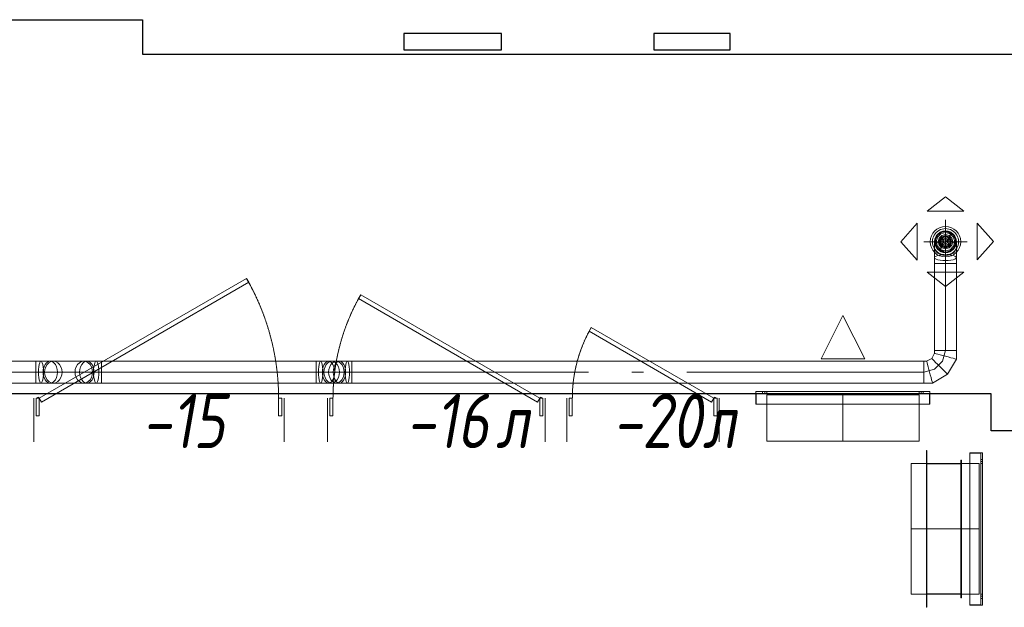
# Model space of a CAD drawing. Header units: millimetres. Extents: x -521669 to 178656, y -69521 to 433382.
# Tile 54 of 256: x -503131 to -498606, y 421089 to 423788. Entities that reach past the tile are written whole.
import ezdxf

# ---------------------------------------------------------------- set-up
doc = ezdxf.new("R2010")
doc.units = ezdxf.units.MM
doc.linetypes.add('-D1-02х01', pattern=[3, 2, -1])
doc.layers.get('Defpoints').update_dxf_attribs({"color": 31})
for name, color, linetype, lineweight in [('A-DOOR', 7, 'Continuous', 5), ('A-DOOR-IDEN', 7, 'Continuous', 9), ('wall_new', 152, 'Continuous', 30)]:
    doc.layers.add(name, color=color, linetype=linetype, lineweight=lineweight)
doc.layers.add('PDF5_Geometry', color=7, linetype='Continuous', true_color=0xaaaaaa)
doc.styles.add('fl_iso paper', font='isocpeur.ttf', dxfattribs={"width": 0.8, "oblique": 10})

# ---------------------------------------------------------------- blocks, each defined once
blk = doc.blocks.new('A_MEQ_DoorWall - ОВ-7389981-50_AS_M_L33')
at = {"layer": 'A-DOOR'}
for p, q in [((527.6, 650), (-425, 100)), ((537.6, 632.7), (527.6, 650)), ((-415, 82.7), (537.6, 632.7)), ((-450, 100), (-450, -100)), ((-425, 100), (-440, 100)), ((-440, 100), (-440, 20)), ((-425, 20), (-425, 100)), ((-425, 100), (-415, 82.7)), ((690, 100), (675, 100)), ((675, 100), (675, 20)), ((690, 20), (690, 100)), ((700, 100), (700, -100)), ((-440, 20), (-425, 20)), ((675, 20), (690, 20))]:
    blk.add_line(p, q, dxfattribs=at)
at = {"layer": 'A-DOOR', "linetype": '-D1-02х01'}
blk.add_arc((-425, 100), 1100, 360, 30, dxfattribs=at)
at = {"layer": 'A-DOOR'}
blk.add_arc((-430, 100), 5, 0, 180, dxfattribs=at)
blk = doc.blocks.new('A_MEQ_DoorWall - ОВ-7390035-50_AS_M_L33')
at = {"layer": 'A-DOOR'}
for p, q in [((-375, -100), (-375, 100)), ((625, -100), (625, 100)), ((-365, -20), (-350, -20)), ((-365, -100), (-365, -20)), ((-350, -20), (-350, -100)), ((600, -20), (615, -20)), ((600, -100), (600, -20)), ((615, -20), (615, -100)), ((-350, -100), (-340, -82.7)), ((-340, -82.7), (482.7, -557.7)), ((-350, -100), (-365, -100)), ((472.7, -575), (-350, -100)), ((615, -100), (600, -100)), ((482.7, -557.7), (472.7, -575))]:
    blk.add_line(p, q, dxfattribs=at)
blk.add_arc((-355, -100), 5, 180, 0, dxfattribs=at)
at = {"layer": 'A-DOOR', "linetype": '-D1-02х01'}
blk.add_arc((-350, -100), 950, 330, 0, dxfattribs=at)
blk = doc.blocks.new('A_MEQ_DoorWall - ОВ-7390078-50_AS_M_L33')
at = {"layer": 'A-DOOR'}
for p, q in [((-225, -100), (-225, 100)), ((475, -100), (475, 100)), ((-215, -20), (-200, -20)), ((-215, -100), (-215, -20)), ((-200, -20), (-200, -100)), ((450, -20), (465, -20)), ((450, -100), (450, -20)), ((465, -20), (465, -100)), ((-200, -100), (-190, -82.7)), ((-190, -82.7), (372.9, -407.7)), ((-200, -100), (-215, -100)), ((362.9, -425), (-200, -100)), ((465, -100), (450, -100)), ((372.9, -407.7), (362.9, -425))]:
    blk.add_line(p, q, dxfattribs=at)
blk.add_arc((-205, -100), 5, 180, 0, dxfattribs=at)
at = {"layer": 'A-DOOR', "linetype": '-D1-02х01'}
blk.add_arc((-200, -100), 650, 330, 0, dxfattribs=at)
blk = doc.blocks.new('ftfyjjj')
at = {"layer": 'PDF5_Geometry', "color": 1, "lineweight": 18, "true_color": 0xff0000}
for points in [[(26655.1, 19959.9), (26740, 20025), (26824.8, 19959.9)], [(26610.1, 19903.7), (26535, 19818.9), (26610.1, 19734)], [(26740, 19869.2), (26761.6, 19856.7), (26761.6, 19831.7), (26740, 19819.2), (26718.3, 19806.7), (26718.3, 19781.7), (26740, 19769.2), (26727.1, 19770.9), (26715, 19775.9), (26704.6, 19783.9), (26696.7, 19794.2), (26691.7, 19806.3), (26690, 19819.2), (26691.7, 19832.2), (26696.7, 19844.2), (26704.6, 19854.6), (26715, 19862.5), (26727.1, 19867.5)], [(26690, 19819.2), (26704.6, 19783.9), (26740, 19769.2), (26775.4, 19783.9), (26790, 19819.2), (26775.4, 19854.6), (26740, 19869.2), (26704.6, 19854.6)], [(26740, 19866.7), (26719.4, 19862), (26702.9, 19848.8), (26693.7, 19829.8), (26693.7, 19808.7), (26702.9, 19789.6), (26719.4, 19776.4), (26740, 19771.7), (26760.6, 19776.4), (26777.1, 19789.6), (26786.3, 19808.7), (26786.3, 19829.8), (26777.1, 19848.8), (26760.6, 19862)], [(26885.4, 19905.1), (26960.6, 19820.2), (26885.4, 19735.4)], [(26790, 19792.4), (26788.3, 19782.9), (26783.3, 19774.1), (26775.4, 19766.5), (26765, 19760.7), (26752.9, 19757.1), (26740, 19755.8), (26727.1, 19757.1), (26715, 19760.7), (26704.6, 19766.5), (26696.7, 19774.1), (26691.7, 19782.9), (26690, 19792.4), (26691.7, 19801.9), (26696.7, 19810.7), (26704.6, 19818.3), (26715, 19824.1), (26727.1, 19827.8), (26740, 19829), (26752.9, 19827.8), (26765, 19824.1), (26775.4, 19818.3), (26783.3, 19810.7), (26788.3, 19801.9)], [(26740, 19776.7), (26718.7, 19782.4), (26703.2, 19798), (26697.5, 19819.2), (26703.2, 19840.5), (26718.7, 19856), (26740, 19861.7), (26761.2, 19856), (26776.8, 19840.5), (26782.5, 19819.2), (26776.8, 19798), (26761.2, 19782.4)], [(26740, 19852.5), (26723.3, 19848.1), (26711.1, 19835.9), (26706.7, 19819.2), (26711.1, 19802.6), (26723.3, 19790.4), (26740, 19785.9), (26756.7, 19790.4), (26768.9, 19802.6), (26773.3, 19819.2), (26768.9, 19835.9), (26756.7, 19848.1)], [(26740, 19790.9), (26723.3, 19796.3), (26713.1, 19810.5), (26713.1, 19828), (26723.3, 19842.1), (26740, 19847.5), (26756.7, 19842.1), (26766.9, 19828), (26766.9, 19810.5), (26756.7, 19796.3)], [(26740, 19844.2), (26725.3, 19839.5), (26716.2, 19826.9), (26716.2, 19811.5), (26725.3, 19799), (26740, 19794.2), (26754.7, 19799), (26763.7, 19811.5), (26763.7, 19826.9), (26754.7, 19839.5)], [(26740, 19841.2), (26727.1, 19837), (26719, 19826), (26719, 19812.4), (26727.1, 19801.4), (26740, 19797.2), (26752.9, 19801.4), (26760.9, 19812.4), (26760.9, 19826), (26752.9, 19837)], [(26740, 19802.2), (26728, 19807.2), (26723, 19819.2), (26728, 19831.2), (26740, 19836.2), (26752, 19831.2), (26757, 19819.2), (26752, 19807.2)], [(26740, 19835.9), (26728.2, 19831), (26723.3, 19819.2), (26728.2, 19807.4), (26740, 19802.6), (26751.8, 19807.4), (26756.7, 19819.2), (26751.8, 19831)], [(26740, 19829.2), (26731.3, 19824.2), (26731.3, 19814.2), (26740, 19809.2), (26748.6, 19814.2), (26748.6, 19824.2)], [(26740, 19719.2), (26727.1, 19719.2), (26715, 19719.2), (26704.6, 19719.2), (26696.7, 19719.2), (26691.7, 19719.2), (26690, 19719.2), (26691.7, 19719.2), (26696.7, 19719.2), (26704.6, 19719.2), (26715, 19719.2), (26727.1, 19719.2)], [(26655.1, 19678.6), (26740, 19613.5), (26824.8, 19678.6)], [(26713.2, 19246.8), (26703.7, 19256.2), (26694.9, 19265.1), (26687.3, 19272.6), (26681.5, 19278.5), (26677.8, 19282.1), (26676.6, 19283.4), (26677.8, 19282.1), (26681.5, 19278.5), (26687.3, 19272.6), (26694.9, 19265.1), (26703.7, 19256.2)], [(26740, 19293.2), (26727.1, 19296.7), (26715, 19299.9), (26704.6, 19302.7), (26696.7, 19304.8), (26691.7, 19306.1), (26690, 19306.6), (26691.7, 19306.1), (26696.7, 19304.8), (26704.6, 19302.7), (26715, 19299.9), (26727.1, 19296.7)], [(22582.9, 19170), (22579.8, 19171.7), (22576.9, 19176.7), (22574.4, 19184.6), (22572.5, 19195), (22571.3, 19207), (22570.9, 19220), (22571.3, 19232.9), (22572.5, 19245), (22574.4, 19255.3), (22576.9, 19263.3), (22579.8, 19268.3), (22582.9, 19270), (22586, 19268.3), (22588.9, 19263.3), (22591.4, 19255.3), (22593.3, 19245), (22594.5, 19232.9), (22594.9, 19220), (22594.5, 19207), (22593.3, 19195), (22591.4, 19184.6), (22588.9, 19176.7), (22586, 19171.7)], [(22625.7, 19170), (22617.1, 19171.7), (22609, 19176.7), (22602.1, 19184.6), (22596.8, 19195), (22593.5, 19207), (22592.3, 19220), (22593.5, 19232.9), (22596.8, 19245), (22602.1, 19255.3), (22609, 19263.3), (22617.1, 19268.3), (22625.7, 19270), (22634.3, 19268.3), (22642.4, 19263.3), (22649.3, 19255.3), (22654.6, 19245), (22657.9, 19232.9), (22659.1, 19220), (22657.9, 19207), (22654.6, 19195), (22649.3, 19184.6), (22642.4, 19176.7), (22634.3, 19171.7)], [(22639.8, 19170), (22629.3, 19171.7), (22619.6, 19176.7), (22611.2, 19184.6), (22604.8, 19195), (22600.8, 19207), (22599.3, 19220), (22600.8, 19232.9), (22604.8, 19245), (22611.2, 19255.3), (22619.6, 19263.3), (22629.3, 19268.3), (22639.8, 19270), (22650.3, 19268.3), (22660, 19263.3), (22668.4, 19255.3), (22674.8, 19245), (22678.9, 19232.9), (22680.3, 19220), (22678.9, 19207), (22674.8, 19195), (22668.4, 19184.6), (22660, 19176.7), (22650.3, 19171.7)], [(22793.8, 19170), (22779.7, 19170), (22769.2, 19171.7), (22759.5, 19176.7), (22751.1, 19184.6), (22744.7, 19195), (22740.6, 19207), (22739.3, 19220), (22740.6, 19232.9), (22744.7, 19245), (22751.1, 19255.3), (22759.5, 19263.3), (22769.2, 19268.3), (22779.7, 19270), (22793.8, 19270), (22802.5, 19268.3), (22810.5, 19263.3), (22817.4, 19255.3), (22822.7, 19245), (22826.1, 19232.9), (22827.2, 19220), (22826.1, 19207), (22822.7, 19195), (22817.4, 19184.6), (22810.5, 19176.7), (22802.5, 19171.7)], [(23904.9, 19170), (23918.9, 19170), (23928.1, 19171.7), (23936.6, 19176.7), (23944, 19184.6), (23949.6, 19195), (23953.1, 19207), (23954.3, 19220), (23953.1, 19232.9), (23949.6, 19245), (23944, 19255.3), (23936.6, 19263.3), (23928.1, 19268.3), (23918.9, 19270), (23904.9, 19270), (23868.1, 19270), (23848.2, 19270), (23848.2, 19268.3), (23848.2, 19263.3), (23848.2, 19255.3), (23848.2, 19245), (23848.2, 19232.9), (23848.2, 19220), (23848.2, 19232.9), (23848.2, 19245), (23848.2, 19255.3), (23848.2, 19263.3), (23848.2, 19268.3), (23848.2, 19270), (22860.6, 19270), (22860.6, 19268.3), (22860.6, 19263.3), (22860.6, 19255.3), (22860.6, 19245), (22860.6, 19232.9), (22860.6, 19220), (22860.6, 19207), (22860.6, 19195), (22860.6, 19184.6), (22860.6, 19176.7), (22860.6, 19171.7), (22860.6, 19170), (22860.6, 19171.7), (22860.6, 19176.7), (22860.6, 19184.6), (22860.6, 19195), (22860.6, 19207), (22860.6, 19220), (22860.6, 19232.9), (22860.6, 19245), (22860.6, 19255.3), (22860.6, 19263.3), (22860.6, 19268.3), (22860.6, 19270), (22836.6, 19270), (22793.8, 19270), (22785.2, 19268.3), (22777.1, 19263.3), (22770.2, 19255.3), (22764.9, 19245), (22761.6, 19232.9), (22760.4, 19220), (22761.6, 19207), (22764.9, 19195), (22770.2, 19184.6), (22777.1, 19176.7), (22785.2, 19171.7), (22793.8, 19170), (22836.6, 19170), (22860.6, 19170), (23848.2, 19170), (23848.2, 19171.7), (23848.2, 19176.7), (23848.2, 19184.6), (23848.2, 19195), (23848.2, 19207), (23848.2, 19220), (23848.2, 19207), (23848.2, 19195), (23848.2, 19184.6), (23848.2, 19176.7), (23848.2, 19171.7), (23848.2, 19170), (23868.1, 19170)], [(22836.6, 19270), (22839.7, 19268.3), (22842.6, 19263.3), (22845.1, 19255.3), (22847, 19245), (22848.2, 19232.9), (22848.6, 19220), (22848.2, 19207), (22847, 19195), (22845.1, 19184.6), (22842.6, 19176.7), (22839.7, 19171.7), (22836.6, 19170), (22833.5, 19171.7), (22830.6, 19176.7), (22828.1, 19184.6), (22826.2, 19195), (22825, 19207), (22824.6, 19220), (22825, 19232.9), (22826.2, 19245), (22828.1, 19255.3), (22830.6, 19263.3), (22833.5, 19268.3)], [(23848.2, 19170), (23848.2, 19171.7), (23848.2, 19176.7), (23848.2, 19184.6), (23848.2, 19195), (23848.2, 19207), (23848.2, 19220), (23848.2, 19232.9), (23848.2, 19245), (23848.2, 19255.3), (23848.2, 19263.3), (23848.2, 19268.3), (23848.2, 19270), (23848.2, 19268.3), (23848.2, 19263.3), (23848.2, 19255.3), (23848.2, 19245), (23848.2, 19232.9), (23848.2, 19220), (23848.2, 19207), (23848.2, 19195), (23848.2, 19184.6), (23848.2, 19176.7), (23848.2, 19171.7)], [(23868.1, 19170), (23865.6, 19171.7), (23863.2, 19176.7), (23861.1, 19184.6), (23859.5, 19195), (23858.5, 19207), (23858.2, 19220), (23858.5, 19232.9), (23859.5, 19245), (23861.1, 19255.3), (23863.2, 19263.3), (23865.6, 19268.3), (23868.1, 19270), (23870.7, 19268.3), (23873.1, 19263.3), (23875.2, 19255.3), (23876.8, 19245), (23877.7, 19232.9), (23878.1, 19220), (23877.7, 19207), (23876.8, 19195), (23875.2, 19184.6), (23873.1, 19176.7), (23870.7, 19171.7)], [(23904.9, 19170), (23897.6, 19171.7), (23890.7, 19176.7), (23884.9, 19184.6), (23880.4, 19195), (23877.5, 19207), (23876.6, 19220), (23877.5, 19232.9), (23880.4, 19245), (23884.9, 19255.3), (23890.7, 19263.3), (23897.6, 19268.3), (23904.9, 19270), (23912.2, 19268.3), (23919.1, 19263.3), (23924.9, 19255.3), (23929.4, 19245), (23932.2, 19232.9), (23933.2, 19220), (23932.2, 19207), (23929.4, 19195), (23924.9, 19184.6), (23919.1, 19176.7), (23912.2, 19171.7)], [(23940.4, 19270), (23949.5, 19268.3), (23958.1, 19263.3), (23965.4, 19255.3), (23971, 19245), (23974.5, 19232.9), (23975.7, 19220), (23974.5, 19207), (23971, 19195), (23965.4, 19184.6), (23958.1, 19176.7), (23949.5, 19171.7), (23940.4, 19170), (23931.2, 19171.7), (23922.7, 19176.7), (23915.4, 19184.6), (23909.8, 19195), (23906.2, 19207), (23905, 19220), (23906.2, 19232.9), (23909.8, 19245), (23915.4, 19255.3), (23922.7, 19263.3), (23931.2, 19268.3)], [(23954.4, 19270), (23961.8, 19268.3), (23968.6, 19263.3), (23974.5, 19255.3), (23979, 19245), (23981.8, 19232.9), (23982.8, 19220), (23981.8, 19207), (23979, 19195), (23974.5, 19184.6), (23968.6, 19176.7), (23961.8, 19171.7), (23954.4, 19170), (23947.1, 19171.7), (23940.3, 19176.7), (23934.4, 19184.6), (23929.9, 19195), (23927.1, 19207), (23926.1, 19220), (23927.1, 19232.9), (23929.9, 19245), (23934.4, 19255.3), (23940.3, 19263.3), (23947.1, 19268.3)], [(23991.2, 19270), (23993.8, 19268.3), (23996.2, 19263.3), (23998.2, 19255.3), (23999.8, 19245), (24000.8, 19232.9), (24001.1, 19220), (24000.8, 19207), (23999.8, 19195), (23998.2, 19184.6), (23996.2, 19176.7), (23993.8, 19171.7), (23991.2, 19170), (23988.6, 19171.7), (23986.2, 19176.7), (23984.2, 19184.6), (23982.6, 19195), (23981.6, 19207), (23981.2, 19220), (23981.6, 19232.9), (23982.6, 19245), (23984.2, 19255.3), (23986.2, 19263.3), (23988.6, 19268.3)], [(25099.1, 19220), (24011.1, 19220), (24011.1, 19232.9), (24011.1, 19245), (24011.1, 19255.3), (24011.1, 19263.3), (24011.1, 19268.3), (24011.1, 19270), (24011.1, 19268.3), (24011.1, 19263.3), (24011.1, 19255.3), (24011.1, 19245), (24011.1, 19232.9), (24011.1, 19220)], [(24011.1, 19220), (24011.1, 19207), (24011.1, 19195), (24011.1, 19184.6), (24011.1, 19176.7), (24011.1, 19171.7), (24011.1, 19170), (24011.1, 19171.7), (24011.1, 19176.7), (24011.1, 19184.6), (24011.1, 19195), (24011.1, 19207), (24011.1, 19220), (24011.1, 19232.9), (24011.1, 19245), (24011.1, 19255.3), (24011.1, 19263.3), (24011.1, 19268.3), (24011.1, 19270), (24011.1, 19268.3), (24011.1, 19263.3), (24011.1, 19255.3), (24011.1, 19245), (24011.1, 19232.9)], [(26640, 19220), (26640, 19232.9), (26640, 19245), (26640, 19255.3), (26640, 19263.3), (26640, 19268.3), (26640, 19270), (26640, 19268.3), (26640, 19263.3), (26640, 19255.3), (26640, 19245), (26640, 19232.9)], [(26666.8, 19220), (26663.3, 19232.9), (26660.1, 19245), (26657.3, 19255.3), (26655.2, 19263.3), (26653.9, 19268.3), (26653.4, 19270), (26653.9, 19268.3), (26655.2, 19263.3), (26657.3, 19255.3), (26660.1, 19245), (26663.3, 19232.9)], [(26713.2, 19246.8), (26722.7, 19237.3), (26731.5, 19228.5), (26739.1, 19220.9), (26744.9, 19215.1), (26748.5, 19211.4), (26749.8, 19210.2), (26748.5, 19211.4), (26744.9, 19215.1), (26739.1, 19220.9), (26731.5, 19228.5), (26722.7, 19237.3)], [(22639.8, 19220), (22779.7, 19220)], [(23940.4, 19220), (23918.9, 19220)], [(25352, 19220), (25299.1, 19220)], [(26640, 19220), (26640, 19207), (26640, 19195), (26640, 19184.6), (26640, 19176.7), (26640, 19171.7), (26640, 19170), (26640, 19171.7), (26640, 19176.7), (26640, 19184.6), (26640, 19195), (26640, 19207)], [(26666.8, 19220), (26670.3, 19207), (26673.5, 19195), (26676.3, 19184.6), (26678.4, 19176.7), (26679.7, 19171.7), (26680.2, 19170), (26679.7, 19171.7), (26678.4, 19176.7), (26676.3, 19184.6), (26673.5, 19195), (26670.3, 19207)]]:
    blk.add_lwpolyline(points, close=True, dxfattribs=at)
for points in [[(26740, 19919.2), (26740, 19719.2), (26740, 19320), (26727.1, 19320), (26715, 19320), (26704.6, 19320), (26696.7, 19320), (26691.7, 19320), (26690, 19320), (26690, 19306.6), (26676.6, 19283.4), (26653.4, 19270), (26640, 19270), (26640, 19268.3), (26640, 19263.3), (26640, 19255.3), (26640, 19245), (26640, 19232.9), (26640, 19220), (26640, 19232.9), (26640, 19245), (26640, 19255.3), (26640, 19263.3), (26640, 19268.3), (26640, 19270), (24011.1, 19270), (23991.2, 19270), (23954.4, 19270), (23940.4, 19270), (23918.9, 19270), (23909.8, 19268.3), (23901.3, 19263.3), (23894, 19255.3), (23888.3, 19245), (23884.8, 19232.9), (23883.6, 19220), (23884.8, 19207), (23888.3, 19195), (23894, 19184.6), (23901.3, 19176.7), (23909.8, 19171.7), (23918.9, 19170), (23909.8, 19171.7), (23901.3, 19176.7), (23894, 19184.6), (23888.3, 19195), (23884.8, 19207), (23883.6, 19220), (23884.8, 19232.9), (23888.3, 19245), (23894, 19255.3), (23901.3, 19263.3), (23909.8, 19268.3), (23918.9, 19270), (23928.1, 19268.3), (23936.6, 19263.3), (23944, 19255.3), (23949.6, 19245), (23953.1, 19232.9), (23954.3, 19220), (23953.1, 19207), (23949.6, 19195), (23944, 19184.6), (23936.6, 19176.7), (23928.1, 19171.7), (23918.9, 19170), (23940.4, 19170), (23949.5, 19171.7), (23958.1, 19176.7), (23965.4, 19184.6), (23971, 19195), (23974.5, 19207), (23975.7, 19220), (23974.5, 19232.9), (23971, 19245), (23965.4, 19255.3), (23958.1, 19263.3), (23949.5, 19268.3), (23940.4, 19270), (23931.2, 19268.3), (23922.7, 19263.3), (23915.4, 19255.3), (23909.8, 19245), (23906.2, 19232.9), (23905, 19220), (23906.2, 19207), (23909.8, 19195), (23915.4, 19184.6), (23922.7, 19176.7), (23931.2, 19171.7), (23940.4, 19170), (23954.4, 19170), (23991.2, 19170), (24011.1, 19170), (24011.1, 19171.7), (24011.1, 19176.7), (24011.1, 19184.6), (24011.1, 19195), (24011.1, 19207), (24011.1, 19220), (24011.1, 19207), (24011.1, 19195), (24011.1, 19184.6), (24011.1, 19176.7), (24011.1, 19171.7), (24011.1, 19170), (26640, 19170), (26640, 19171.7), (26640, 19176.7), (26640, 19184.6), (26640, 19195), (26640, 19207), (26640, 19220), (25552, 19220), (26640, 19220), (26640, 19207), (26640, 19195), (26640, 19184.6), (26640, 19176.7), (26640, 19171.7), (26640, 19170), (26680.2, 19170), (26749.8, 19210.2), (26790, 19279.8), (26788.3, 19280.3), (26783.3, 19281.6), (26775.4, 19283.7), (26765, 19286.5), (26752.9, 19289.7), (26740, 19293.2), (26752.9, 19289.7), (26765, 19286.5), (26775.4, 19283.7), (26783.3, 19281.6), (26788.3, 19280.3), (26790, 19279.8), (26790, 19320), (26788.3, 19320), (26783.3, 19320), (26775.4, 19320), (26765, 19320), (26752.9, 19320), (26740, 19320), (26752.9, 19320), (26765, 19320), (26775.4, 19320), (26783.3, 19320), (26788.3, 19320), (26790, 19320), (26790, 19719.2), (26788.3, 19719.2), (26783.3, 19719.2), (26775.4, 19719.2), (26765, 19719.2), (26752.9, 19719.2), (26740, 19719.2), (26727.1, 19719.2), (26715, 19719.2), (26704.6, 19719.2), (26696.7, 19719.2), (26691.7, 19719.2), (26690, 19719.2), (26691.7, 19719.2), (26696.7, 19719.2), (26704.6, 19719.2), (26715, 19719.2), (26727.1, 19719.2), (26740, 19719.2), (26752.9, 19719.2), (26765, 19719.2), (26775.4, 19719.2), (26783.3, 19719.2), (26788.3, 19719.2), (26790, 19719.2), (26790, 19746), (26788.3, 19742.5), (26783.3, 19739.3), (26775.4, 19736.6), (26765, 19734.4), (26752.9, 19733.1), (26740, 19732.6), (26727.1, 19733.1), (26715, 19734.4), (26704.6, 19736.6), (26696.7, 19739.3), (26691.7, 19742.5), (26690, 19746), (26691.7, 19749.5), (26696.7, 19752.7), (26704.6, 19755.5), (26715, 19757.6), (26727.1, 19759), (26740, 19759.4), (26752.9, 19759), (26765, 19757.6), (26775.4, 19755.5), (26783.3, 19752.7), (26788.3, 19749.5), (26790, 19746), (26790, 19792.4), (26790, 19819.2), (26788.3, 19806.3), (26783.3, 19794.2), (26775.4, 19783.9), (26765, 19775.9), (26752.9, 19770.9), (26740, 19769.2), (26740, 19719.2), (26740, 19320), (26727.1, 19320), (26715, 19320), (26704.6, 19320), (26696.7, 19320), (26691.7, 19320), (26690, 19320), (26690, 19719.2), (26690, 19746), (26690, 19792.4), (26690, 19819.2)], [(26690, 19819.2), (26691.7, 19832.2), (26696.7, 19844.2), (26704.6, 19854.6), (26715, 19862.5), (26727.1, 19867.5), (26740, 19869.2)], [(26740, 19869.2), (26752.9, 19867.5), (26765, 19862.5), (26775.4, 19854.6), (26783.3, 19844.2), (26788.3, 19832.2), (26790, 19819.2)], [(26740, 19869.2), (26752.9, 19867.5), (26765, 19862.5), (26775.4, 19854.6), (26783.3, 19844.2), (26788.3, 19832.2), (26790, 19819.2)], [(26640, 19819.2), (26840, 19819.2)], [(26740, 19769.2), (26727.1, 19770.9), (26715, 19775.9), (26704.6, 19783.9), (26696.7, 19794.2), (26691.7, 19806.3), (26690, 19819.2)], [(26790, 19819.2), (26788.3, 19806.3), (26783.3, 19794.2), (26775.4, 19783.9), (26765, 19775.9), (26752.9, 19770.9), (26740, 19769.2)], [(26740, 19819.2), (26740, 19805.8), (26740, 19769.2)], [(26790, 19719.2), (26788.3, 19719.2), (26783.3, 19719.2), (26775.4, 19719.2), (26765, 19719.2), (26752.9, 19719.2), (26740, 19719.2)], [(26740, 19719.2), (26752.9, 19719.2), (26765, 19719.2), (26775.4, 19719.2), (26783.3, 19719.2), (26788.3, 19719.2), (26790, 19719.2)], [(26740, 19320), (26727.1, 19320), (26715, 19320), (26704.6, 19320), (26696.7, 19320), (26691.7, 19320), (26690, 19320)], [(26690, 19320), (26691.7, 19320), (26696.7, 19320), (26704.6, 19320), (26715, 19320), (26727.1, 19320), (26740, 19320)], [(26726.6, 19270), (26740, 19320)], [(26740, 19320), (26752.9, 19320), (26765, 19320), (26775.4, 19320), (26783.3, 19320), (26788.3, 19320), (26790, 19320)], [(26790, 19320), (26788.3, 19320), (26783.3, 19320), (26775.4, 19320), (26765, 19320), (26752.9, 19320), (26740, 19320)], [(19261.9, 19170), (22558.9, 19170), (22558.9, 19171.7), (22558.9, 19176.7), (22558.9, 19184.6), (22558.9, 19195), (22558.9, 19207), (22558.9, 19220), (21863.3, 19220), (22558.9, 19220), (22558.9, 19207), (22558.9, 19195), (22558.9, 19184.6), (22558.9, 19176.7), (22558.9, 19171.7), (22558.9, 19170), (22558.9, 19171.7), (22558.9, 19176.7), (22558.9, 19184.6), (22558.9, 19195), (22558.9, 19207), (22558.9, 19220), (22558.9, 19207), (22558.9, 19195), (22558.9, 19184.6), (22558.9, 19176.7), (22558.9, 19171.7), (22558.9, 19170), (22582.9, 19170), (22625.7, 19170), (22639.8, 19170), (22779.7, 19170), (22790.2, 19171.7), (22799.9, 19176.7), (22808.3, 19184.6), (22814.8, 19195), (22818.8, 19207), (22820.2, 19220), (22818.8, 19232.9), (22814.8, 19245), (22808.3, 19255.3), (22799.9, 19263.3), (22790.2, 19268.3), (22779.7, 19270), (22769.2, 19268.3), (22759.5, 19263.3), (22751.1, 19255.3), (22744.7, 19245), (22740.6, 19232.9), (22739.3, 19220), (22740.6, 19207), (22744.7, 19195), (22751.1, 19184.6), (22759.5, 19176.7), (22769.2, 19171.7), (22779.7, 19170), (22790.2, 19171.7), (22799.9, 19176.7), (22808.3, 19184.6), (22814.8, 19195), (22818.8, 19207), (22820.2, 19220), (22818.8, 19232.9), (22814.8, 19245), (22808.3, 19255.3), (22799.9, 19263.3), (22790.2, 19268.3), (22779.7, 19270), (22639.8, 19270), (22625.7, 19270), (22582.9, 19270), (22558.9, 19270), (22558.9, 19268.3), (22558.9, 19263.3), (22558.9, 19255.3), (22558.9, 19245), (22558.9, 19232.9), (22558.9, 19220), (22558.9, 19232.9), (22558.9, 19245), (22558.9, 19255.3), (22558.9, 19263.3), (22558.9, 19268.3), (22558.9, 19270), (19261.9, 19270)], [(22558.9, 19270), (22558.9, 19268.3), (22558.9, 19263.3), (22558.9, 19255.3), (22558.9, 19245), (22558.9, 19232.9), (22558.9, 19220)], [(22558.9, 19220), (22558.9, 19232.9), (22558.9, 19245), (22558.9, 19255.3), (22558.9, 19263.3), (22558.9, 19268.3), (22558.9, 19270)], [(22639.8, 19270), (22629.3, 19268.3), (22619.6, 19263.3), (22611.2, 19255.3), (22604.8, 19245), (22600.8, 19232.9), (22599.3, 19220)], [(22680.3, 19220), (22678.9, 19232.9), (22674.8, 19245), (22668.4, 19255.3), (22660, 19263.3), (22650.3, 19268.3), (22639.8, 19270)], [(22860.6, 19220), (22860.6, 19232.9), (22860.6, 19245), (22860.6, 19255.3), (22860.6, 19263.3), (22860.6, 19268.3), (22860.6, 19270), (22860.6, 19268.3), (22860.6, 19263.3), (22860.6, 19255.3), (22860.6, 19245), (22860.6, 19232.9), (22860.6, 19220), (22860.6, 19207), (22860.6, 19195), (22860.6, 19184.6), (22860.6, 19176.7), (22860.6, 19171.7), (22860.6, 19170), (22860.6, 19171.7), (22860.6, 19176.7), (22860.6, 19184.6), (22860.6, 19195), (22860.6, 19207), (22860.6, 19220), (23848.2, 19220), (22860.6, 19220), (22815.2, 19220), (22779.7, 19220)], [(26640, 19220), (26690, 19233.4)], [(26690, 19233.4), (26726.6, 19270)], [(22639.8, 19220), (22604.3, 19220), (22558.9, 19220)], [(22599.3, 19220), (22600.8, 19207), (22604.8, 19195), (22611.2, 19184.6), (22619.6, 19176.7), (22629.3, 19171.7), (22639.8, 19170)], [(22639.8, 19170), (22650.3, 19171.7), (22660, 19176.7), (22668.4, 19184.6), (22674.8, 19195), (22678.9, 19207), (22680.3, 19220)], [(23848.2, 19220), (23886.5, 19220), (23918.9, 19220)], [(23940.4, 19220), (23972.8, 19220)], [(23972.8, 19220), (24011.1, 19220)]]:
    blk.add_lwpolyline(points, dxfattribs=at)
for points in [[(26670, 19819.2, 0.999748), (26810, 19819.2, 0.999748)], [(26680, 19819.2, 1.000294), (26800, 19819.2, 1.000294)]]:
    blk.add_lwpolyline(points, format="xyb", close=True, dxfattribs=at)
at = {"layer": 'PDF5_Geometry', "color": 3, "lineweight": 18, "true_color": 0x00ff00}
for points in [[(26168.6, 19280.5), (26268.5, 19480.5), (26368.6, 19280.5)], [(26368.6, 19280.5), (26168.6, 19280.5), (26268.5, 19480.5)], [(25868.6, 19130.5), (26668.6, 19130.5), (26668.6, 19072.5), (26668.6, 19130.5), (25868.6, 19130.5), (25868.6, 19072.5)], [(26666.6, 19072.5), (26666.6, 19122.6), (26666.6, 19072.5), (25870.6, 19072.5), (25870.6, 19122.6), (25870.6, 19072.5)], [(26666.6, 19122.6), (25870.6, 19122.6)], [(25899.6, 19122.6), (25899.6, 19130.5)], [(25909.5, 19130.5), (25909.4, 19130.5), (25908.9, 19130.5), (25908.1, 19130.5), (25907, 19130.5), (25905.8, 19130.5), (25904.5, 19130.5), (25903.3, 19130.5), (25902.1, 19130.5), (25901, 19130.5), (25900.2, 19130.5), (25899.7, 19130.5), (25899.6, 19130.5), (25899.7, 19130.5), (25900.2, 19130.5), (25901, 19130.5), (25902.1, 19130.5), (25903.3, 19130.5), (25904.5, 19130.5), (25905.8, 19130.5), (25907, 19130.5), (25908.1, 19130.5), (25908.9, 19130.5), (25909.4, 19130.5)], [(25899.6, 19122.6), (25899.7, 19122.6), (25900.2, 19122.6), (25901, 19122.6), (25902.1, 19122.6), (25903.3, 19122.6), (25904.5, 19122.6), (25905.8, 19122.6), (25907, 19122.6), (25908.1, 19122.6), (25908.9, 19122.6), (25909.4, 19122.6), (25909.5, 19122.6), (25909.4, 19122.6), (25908.9, 19122.6), (25908.1, 19122.6), (25907, 19122.6), (25905.8, 19122.6), (25904.5, 19122.6), (25903.3, 19122.6), (25902.1, 19122.6), (25901, 19122.6), (25900.2, 19122.6), (25899.7, 19122.6)], [(25909.5, 19130.5), (25909.5, 19122.6)], [(26618.5, 19122.6), (26618.5, 19130.5), (26618.5, 19122.6), (25918.5, 19122.6), (25918.5, 19130.5), (25918.5, 19122.6)], [(26618.5, 19130.5), (25918.5, 19130.5)], [(25918.5, 19115.5), (26618.5, 19115.5)], [(25918.5, 18902.6), (25918.5, 19115.5)], [(26618.5, 18902.6), (26618.5, 19115.5)], [(26627.5, 19122.6), (26627.5, 19130.5)], [(26637.6, 19130.5), (26637.4, 19130.5), (26636.9, 19130.5), (26636.1, 19130.5), (26635.1, 19130.5), (26633.9, 19130.5), (26632.5, 19130.5), (26631.2, 19130.5), (26630, 19130.5), (26629, 19130.5), (26628.2, 19130.5), (26627.7, 19130.5), (26627.5, 19130.5), (26627.7, 19130.5), (26628.2, 19130.5), (26629, 19130.5), (26630, 19130.5), (26631.2, 19130.5), (26632.5, 19130.5), (26633.9, 19130.5), (26635.1, 19130.5), (26636.1, 19130.5), (26636.9, 19130.5), (26637.4, 19130.5)], [(26627.5, 19122.6), (26627.7, 19122.6), (26628.2, 19122.6), (26629, 19122.6), (26630, 19122.6), (26631.2, 19122.6), (26632.5, 19122.6), (26633.9, 19122.6), (26635.1, 19122.6), (26636.1, 19122.6), (26636.9, 19122.6), (26637.4, 19122.6), (26637.6, 19122.6), (26637.4, 19122.6), (26636.9, 19122.6), (26636.1, 19122.6), (26635.1, 19122.6), (26633.9, 19122.6), (26632.5, 19122.6), (26631.2, 19122.6), (26630, 19122.6), (26629, 19122.6), (26628.2, 19122.6), (26627.7, 19122.6)], [(26637.6, 19130.5), (26637.6, 19122.6)], [(26668.6, 19072.5), (25868.6, 19072.5)], [(25918.5, 18902.6), (26618.5, 18902.6)], [(26653, 18140), (26653, 18860), (26655, 18860), (26653, 18860), (26653, 18140), (26655, 18140)], [(26655, 18860), (26655, 18140)], [(26910.2, 18850), (26910.2, 18150), (26852.2, 18150), (26910.2, 18150), (26910.2, 18850), (26852.2, 18850)], [(26852.2, 18150), (26852.2, 18850)], [(26852.2, 18152), (26902.2, 18152), (26852.2, 18152), (26852.2, 18848), (26902.2, 18848), (26852.2, 18848)], [(26902.2, 18152), (26902.2, 18848)], [(26583, 18200), (26583, 18800)], [(26653, 18800.1), (26813, 18800.1)], [(26653, 18800.1), (26653, 18799.9)], [(26653, 18200), (26653, 18800)], [(26653, 18799.9), (26813, 18799.9)], [(26813, 18201.5), (26813, 18798.5), (26653, 18798.5), (26813, 18798.5), (26813, 18201.5), (26653, 18201.5)], [(26653, 18798.5), (26653, 18201.5)], [(26655, 18200), (26655, 18800), (26811, 18800), (26655, 18800), (26655, 18200), (26811, 18200)], [(26811, 18184), (26811, 18816), (26813, 18816), (26811, 18816), (26811, 18184), (26813, 18184), (26813, 18816), (26813, 18184)], [(26811, 18800), (26811, 18200)], [(26813, 18800.1), (26813, 18799.9)], [(26895.2, 18800), (26895.2, 18200)], [(26902.2, 18819), (26910.2, 18819)], [(26902.2, 18819), (26902.2, 18818.8), (26902.2, 18818.3), (26902.2, 18817.5), (26902.2, 18816.5), (26902.2, 18815.3), (26902.2, 18814), (26902.2, 18812.7), (26902.2, 18811.5), (26902.2, 18810.5), (26902.2, 18809.6), (26902.2, 18809.1), (26902.2, 18809), (26902.2, 18809.1), (26902.2, 18809.6), (26902.2, 18810.5), (26902.2, 18811.5), (26902.2, 18812.7), (26902.2, 18814), (26902.2, 18815.3), (26902.2, 18816.5), (26902.2, 18817.5), (26902.2, 18818.3), (26902.2, 18818.8)], [(26910.2, 18809), (26902.2, 18809)], [(26902.2, 18200), (26910.2, 18200), (26902.2, 18200), (26902.2, 18800), (26910.2, 18800), (26902.2, 18800)], [(26910.2, 18809), (26910.2, 18809.1), (26910.2, 18809.6), (26910.2, 18810.5), (26910.2, 18811.5), (26910.2, 18812.7), (26910.2, 18814), (26910.2, 18815.3), (26910.2, 18816.5), (26910.2, 18817.5), (26910.2, 18818.3), (26910.2, 18818.8), (26910.2, 18819), (26910.2, 18818.8), (26910.2, 18818.3), (26910.2, 18817.5), (26910.2, 18816.5), (26910.2, 18815.3), (26910.2, 18814), (26910.2, 18812.7), (26910.2, 18811.5), (26910.2, 18810.5), (26910.2, 18809.6), (26910.2, 18809.1)], [(26910.2, 18200), (26910.2, 18800)], [(26653, 18200), (26583, 18200)], [(26653, 18200.1), (26813, 18200.1)], [(26653, 18200.1), (26653, 18199.9)], [(26653, 18200), (26895.2, 18200)], [(26653, 18199.9), (26813, 18199.9)], [(26813, 18200.1), (26813, 18199.9)], [(26902.2, 18191), (26910.2, 18191)], [(26902.2, 18191), (26902.2, 18190.8), (26902.2, 18190.3), (26902.2, 18189.5), (26902.2, 18188.5), (26902.2, 18187.3), (26902.2, 18186), (26902.2, 18184.7), (26902.2, 18183.5), (26902.2, 18182.5), (26902.2, 18181.6), (26902.2, 18181.1), (26902.2, 18181), (26902.2, 18181.1), (26902.2, 18181.6), (26902.2, 18182.5), (26902.2, 18183.5), (26902.2, 18184.7), (26902.2, 18186), (26902.2, 18187.3), (26902.2, 18188.5), (26902.2, 18189.5), (26902.2, 18190.3), (26902.2, 18190.8)], [(26910.2, 18181), (26902.2, 18181)], [(26910.2, 18181), (26910.2, 18181.1), (26910.2, 18181.6), (26910.2, 18182.5), (26910.2, 18183.5), (26910.2, 18184.7), (26910.2, 18186), (26910.2, 18187.3), (26910.2, 18188.5), (26910.2, 18189.5), (26910.2, 18190.3), (26910.2, 18190.8), (26910.2, 18191), (26910.2, 18190.8), (26910.2, 18190.3), (26910.2, 18189.5), (26910.2, 18188.5), (26910.2, 18187.3), (26910.2, 18186), (26910.2, 18184.7), (26910.2, 18183.5), (26910.2, 18182.5), (26910.2, 18181.6), (26910.2, 18181.1)]]:
    blk.add_lwpolyline(points, close=True, dxfattribs=at)
for points in [[(25909.5, 19130.5), (25909.4, 19130.5), (25908.9, 19130.5), (25908.1, 19130.5), (25907, 19130.5), (25905.8, 19130.5), (25904.5, 19130.5), (25903.3, 19130.5), (25902.1, 19130.5), (25901, 19130.5), (25900.2, 19130.5), (25899.7, 19130.5), (25899.6, 19130.5)], [(25899.6, 19130.5), (25899.7, 19130.5), (25900.2, 19130.5), (25901, 19130.5), (25902.1, 19130.5), (25903.3, 19130.5), (25904.5, 19130.5), (25905.8, 19130.5), (25907, 19130.5), (25908.1, 19130.5), (25908.9, 19130.5), (25909.4, 19130.5), (25909.5, 19130.5)], [(25899.6, 19122.6), (25899.7, 19122.6), (25900.2, 19122.6), (25901, 19122.6), (25902.1, 19122.6), (25903.3, 19122.6), (25904.5, 19122.6), (25905.8, 19122.6), (25907, 19122.6), (25908.1, 19122.6), (25908.9, 19122.6), (25909.4, 19122.6), (25909.5, 19122.6)], [(25909.5, 19122.6), (25909.4, 19122.6), (25908.9, 19122.6), (25908.1, 19122.6), (25907, 19122.6), (25905.8, 19122.6), (25904.5, 19122.6), (25903.3, 19122.6), (25902.1, 19122.6), (25901, 19122.6), (25900.2, 19122.6), (25899.7, 19122.6), (25899.6, 19122.6)], [(26268.5, 18902.6), (26268.5, 19115.5)], [(26637.6, 19130.5), (26637.4, 19130.5), (26636.9, 19130.5), (26636.1, 19130.5), (26635.1, 19130.5), (26633.9, 19130.5), (26632.5, 19130.5), (26631.2, 19130.5), (26630, 19130.5), (26629, 19130.5), (26628.2, 19130.5), (26627.7, 19130.5), (26627.5, 19130.5)], [(26627.5, 19130.5), (26627.7, 19130.5), (26628.2, 19130.5), (26629, 19130.5), (26630, 19130.5), (26631.2, 19130.5), (26632.5, 19130.5), (26633.9, 19130.5), (26635.1, 19130.5), (26636.1, 19130.5), (26636.9, 19130.5), (26637.4, 19130.5), (26637.6, 19130.5)], [(26627.5, 19122.6), (26627.7, 19122.6), (26628.2, 19122.6), (26629, 19122.6), (26630, 19122.6), (26631.2, 19122.6), (26632.5, 19122.6), (26633.9, 19122.6), (26635.1, 19122.6), (26636.1, 19122.6), (26636.9, 19122.6), (26637.4, 19122.6), (26637.6, 19122.6)], [(26637.6, 19122.6), (26637.4, 19122.6), (26636.9, 19122.6), (26636.1, 19122.6), (26635.1, 19122.6), (26633.9, 19122.6), (26632.5, 19122.6), (26631.2, 19122.6), (26630, 19122.6), (26629, 19122.6), (26628.2, 19122.6), (26627.7, 19122.6), (26627.5, 19122.6)], [(26583, 18800), (26653, 18800)], [(26583, 18800), (26653, 18800)], [(26653, 18800), (26813, 18800)], [(26813, 18800), (26653, 18800)], [(26653, 18200), (26653, 18800)], [(26653, 18800), (26813, 18800)], [(26813, 18800), (26653, 18800)], [(26653, 18800), (26653, 18200)], [(26653, 18200), (26653, 18800)], [(26653, 18800), (26813, 18800)], [(26653, 18200), (26653, 18800)], [(26653, 18800), (26813, 18800)], [(26813, 18800), (26653, 18800)], [(26653, 18800), (26653, 18200)], [(26653, 18200), (26653, 18800)], [(26653, 18800), (26813, 18800)], [(26653, 18800), (26653, 18200)], [(26653, 18200), (26653, 18800)], [(26653, 18800), (26895.2, 18800)], [(26895.2, 18800), (26653, 18800)], [(26813, 18800), (26813, 18200)], [(26813, 18200), (26813, 18800)], [(26813, 18800), (26813, 18200)], [(26813, 18800), (26813, 18200)], [(26813, 18200), (26813, 18800)], [(26813, 18800), (26813, 18200)], [(26902.2, 18819), (26902.2, 18818.8), (26902.2, 18818.3), (26902.2, 18817.5), (26902.2, 18816.5), (26902.2, 18815.3), (26902.2, 18814), (26902.2, 18812.7), (26902.2, 18811.5), (26902.2, 18810.5), (26902.2, 18809.6), (26902.2, 18809.1), (26902.2, 18809)], [(26902.2, 18809), (26902.2, 18809.1), (26902.2, 18809.6), (26902.2, 18810.5), (26902.2, 18811.5), (26902.2, 18812.7), (26902.2, 18814), (26902.2, 18815.3), (26902.2, 18816.5), (26902.2, 18817.5), (26902.2, 18818.3), (26902.2, 18818.8), (26902.2, 18819)], [(26910.2, 18809), (26910.2, 18809.1), (26910.2, 18809.6), (26910.2, 18810.5), (26910.2, 18811.5), (26910.2, 18812.7), (26910.2, 18814), (26910.2, 18815.3), (26910.2, 18816.5), (26910.2, 18817.5), (26910.2, 18818.3), (26910.2, 18818.8), (26910.2, 18819)], [(26910.2, 18819), (26910.2, 18818.8), (26910.2, 18818.3), (26910.2, 18817.5), (26910.2, 18816.5), (26910.2, 18815.3), (26910.2, 18814), (26910.2, 18812.7), (26910.2, 18811.5), (26910.2, 18810.5), (26910.2, 18809.6), (26910.2, 18809.1), (26910.2, 18809)], [(26895.2, 18500), (26653, 18500), (26583, 18500)], [(26653, 18200), (26813, 18200)], [(26813, 18200), (26653, 18200)], [(26813, 18200), (26653, 18200)], [(26653, 18200), (26813, 18200)], [(26813, 18200), (26653, 18200)], [(26813, 18200), (26653, 18200)], [(26653, 18200), (26813, 18200)], [(26813, 18200), (26653, 18200)], [(26902.2, 18191), (26902.2, 18190.8), (26902.2, 18190.3), (26902.2, 18189.5), (26902.2, 18188.5), (26902.2, 18187.3), (26902.2, 18186), (26902.2, 18184.7), (26902.2, 18183.5), (26902.2, 18182.5), (26902.2, 18181.6), (26902.2, 18181.1), (26902.2, 18181)], [(26902.2, 18181), (26902.2, 18181.1), (26902.2, 18181.6), (26902.2, 18182.5), (26902.2, 18183.5), (26902.2, 18184.7), (26902.2, 18186), (26902.2, 18187.3), (26902.2, 18188.5), (26902.2, 18189.5), (26902.2, 18190.3), (26902.2, 18190.8), (26902.2, 18191)], [(26910.2, 18181), (26910.2, 18181.1), (26910.2, 18181.6), (26910.2, 18182.5), (26910.2, 18183.5), (26910.2, 18184.7), (26910.2, 18186), (26910.2, 18187.3), (26910.2, 18188.5), (26910.2, 18189.5), (26910.2, 18190.3), (26910.2, 18190.8), (26910.2, 18191)], [(26910.2, 18191), (26910.2, 18190.8), (26910.2, 18190.3), (26910.2, 18189.5), (26910.2, 18188.5), (26910.2, 18187.3), (26910.2, 18186), (26910.2, 18184.7), (26910.2, 18183.5), (26910.2, 18182.5), (26910.2, 18181.6), (26910.2, 18181.1), (26910.2, 18181)]]:
    blk.add_lwpolyline(points, dxfattribs=at)
at = {"layer": 'PDF5_Geometry', "color": 1, "lineweight": 18, "true_color": 0xff0000}
for radius, start, end in [(70, 0.0144, 179.9856), (60, 359.9832, 180.0168), (50, 0.0202, 179.9798), (50, 0.0202, 179.9798), (50, 0.0202, 179.9798), (50, 0.0202, 179.9798), (70, 180.0144, 359.9856), (60, 179.9832, 0.0168), (50, 180.0202, 359.9798), (50, 180.0202, 359.9798), (50, 180.0202, 359.9798), (50, 180.0202, 359.9798)]:
    blk.add_arc((26740, 19819.2), radius, start, end, dxfattribs=at)

msp = doc.modelspace()

# ---------------------------------------------------------------- linework, layer by layer
at = {"layer": 'Defpoints'}
msp.add_lwpolyline([(-510516.356126, 423628.950929), (-505816.356126, 423628.950929), (-505816.356126, 423787.884666), (-504766.356126, 423787.572738), (-504766.356126, 423628.950929), (-503616.356126, 423628.950929), (-503616.356126, 423786.700752), (-502566.356126, 423786.611954), (-502566.356126, 423628.950929), (-496996.356126, 423628.950929), (-496036.356126, 423628.950929), (-496036.356126, 423548.950929), (-495875.219232, 423548.950929), (-495875.219232, 422498.950929), (-496036.356126, 422498.950929), (-496036.356126, 422068.950929), (-496416.356126, 422068.950929), (-497216.356126, 422068.950929), (-497216.356126, 421898.950929), (-498666.356126, 421898.950929), (-498666.356126, 422068.950929), (-505936.356126, 422068.950929), (-505936.356126, 421898.885589), (-507896.356126, 421898.885589)], dxfattribs=at)
at = {"layer": 'wall_new', "color": 212, "lineweight": 30, "true_color": 0xb800b8}
for points in [[(-501366.356126, 423648.950929), (-500916.356126, 423648.950929), (-500916.356126, 423723.950929), (-501366.356126, 423723.950929)], [(-500216.356126, 423648.950929), (-499866.356126, 423648.950929), (-499866.356126, 423723.950929), (-500216.356126, 423723.950929)]]:
    msp.add_lwpolyline(points, close=True, dxfattribs=at)

# ---------------------------------------------------------------- block references
msp.add_blockref('ftfyjjj', (-525616.356126, 402948.950929))
at = {"layer": 'A-DOOR', "color": 8, "true_color": 0x7f7f7f}
msp.add_blockref('A_MEQ_DoorWall - ОВ-7389981-50_AS_M_L33', (-502616.356126, 421948.950929), dxfattribs=at)
at = {"layer": 'A-DOOR', "color": 8, "true_color": 0x7f7f7f, "rotation": 180}
for name, p in [('A_MEQ_DoorWall - ОВ-7390035-50_AS_M_L33', (-501091.356126, 421948.950929)), ('A_MEQ_DoorWall - ОВ-7390078-50_AS_M_L33', (-500141.356126, 421948.950929))]:
    msp.add_blockref(name, p, dxfattribs=at)

# ---------------------------------------------------------------- texts
at = {"layer": 'A-DOOR-IDEN', "lineweight": 5, "char_height": 250, "attachment_point": 1, "style": 'fl_iso paper'}
for s, insert, width in [('-15', (-502570.548639, 422069.973126), 372.7846875), ('-16', (-501357.423639, 422069.973126), 372.7846875), ('-20', (-500407.423639, 422069.973126), 372.7846875), ('л', (-500942.853287, 422069.973126), 150.31640625), ('л', (-499992.853287, 422069.973126), 150.31640625)]:
    msp.add_mtext(s, dxfattribs=dict(at, insert=insert, width=width))

doc.saveas('drawing.dxf')
